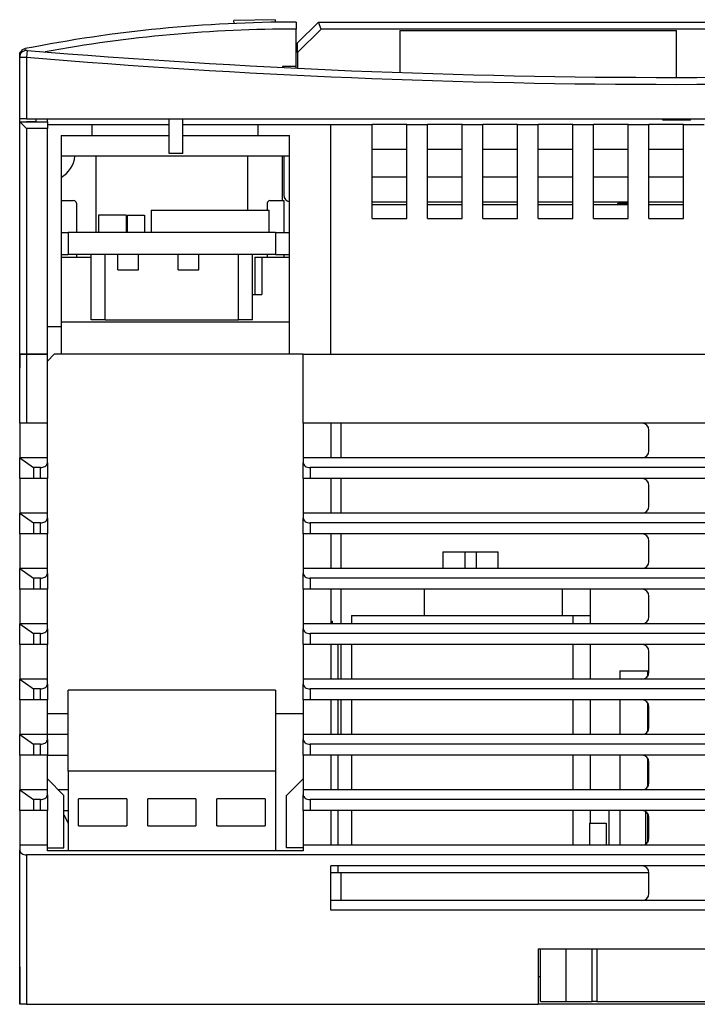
# Model space of a CAD drawing. Extents: x -7.6 to 87.4, y 106.8 to 177.9.
# Tile 1 of 2: x -7.6 to 41.4, y 106.8 to 177.9. Entities that reach past the tile are written whole.
import ezdxf

# ---------------------------------------------------------------- set-up
doc = ezdxf.new("R2010")
doc.units = 0
doc.header["$LTSCALE"] = 7
doc.header["$MEASUREMENT"] = 0
doc.layers.add('ALPHA', color=255, linetype='CONTINUOUS')

msp = doc.modelspace()

# ---------------------------------------------------------------- linework, layer by layer
at = {"layer": 'ALPHA'}
for p, q in [((10.93392, 177.939169), (7.934377, 177.886812)), ((10.937148, 177.754239), (10.93392, 177.939169)), ((7.938246, 177.665128), (7.934377, 177.886812)), ((12.437182, 177.765378), (12.437182, 177.265378)), ((12.437182, 174.434949), (12.437182, 177.265378)), ((12.537182, 176.265378), (14.037182, 177.765378)), ((14.244289, 177.265378), (12.537182, 175.558272)), ((14.037182, 177.765378), (46.837182, 177.765378)), ((14.244289, 177.265378), (14.037182, 177.765378)), ((47.337182, 177.265378), (14.244289, 177.265378)), ((19.937182, 177.165378), (39.937182, 177.165378)), ((19.937182, 177.165378), (19.937182, 174.119432)), ((39.937182, 173.765378), (39.937182, 177.165378)), ((-7.134243, 175.716557), (-7.159833, 175.845937)), ((12.537182, 175.558272), (12.537182, 176.265378)), ((-7.425964, 175.565378), (-7.562818, 175.565378)), ((-7.562818, 175.221685), (-7.562818, 175.565378)), ((-7.562818, 170.765378), (-7.562818, 175.221685)), ((-7.562818, 175.221685), (-7.062818, 175.221685)), ((-7.021267, 175.719955), (-7.062818, 175.221685)), ((-7.062818, 175.221685), (-7.062818, 170.765378)), ((12.537182, 175.558272), (12.537182, 174.430085)), ((11.437182, 174.565378), (11.437182, 174.484562)), ((12.437182, 174.565378), (11.437182, 174.565378)), ((12.437182, 174.434949), (12.437182, 174.565378)), ((-7.062818, 170.765378), (-7.562818, 170.765378)), ((-7.562818, 170.565378), (-7.562818, 170.765378)), ((-7.562818, 153.765378), (-7.562818, 170.565378)), ((-7.562818, 170.565378), (-5.562818, 170.565378)), ((-7.062818, 170.065378), (-7.562818, 170.565378)), ((-7.062818, 170.765378), (86.937182, 170.765378)), ((-6.362818, 170.565378), (-7.062818, 170.565378)), ((-6.362818, 170.565378), (-6.362818, 170.765378)), ((-5.562818, 170.565378), (-5.562818, 170.765378)), ((-5.562818, 170.565378), (-5.562818, 170.065378)), ((-5.562818, 170.365378), (-2.312818, 170.365378)), ((-2.312818, 170.365378), (3.237182, 170.365378)), ((-2.312818, 169.565378), (-2.312818, 170.365378)), ((3.237182, 168.265378), (3.237182, 170.765378)), ((4.237182, 168.265378), (4.237182, 170.765378)), ((4.237182, 170.365378), (9.687182, 170.365378)), ((9.687182, 170.365378), (14.937182, 170.365378)), ((9.687182, 169.565378), (9.687182, 170.365378)), ((14.937182, 153.765378), (14.937182, 170.365378)), ((14.937182, 170.365378), (17.937182, 170.365378)), ((20.437182, 170.365378), (17.937182, 170.365378)), ((17.937182, 163.565378), (17.937182, 170.365378)), ((20.437182, 163.565378), (20.437182, 170.365378)), ((20.437182, 170.365378), (21.937182, 170.365378)), ((24.437182, 170.365378), (21.937182, 170.365378)), ((21.937182, 163.565378), (21.937182, 170.365378)), ((24.437182, 163.565378), (24.437182, 170.365378)), ((24.437182, 170.365378), (25.937182, 170.365378)), ((28.437182, 170.365378), (25.937182, 170.365378)), ((25.937182, 163.565378), (25.937182, 170.365378)), ((28.437182, 163.565378), (28.437182, 170.365378)), ((28.437182, 170.365378), (29.937182, 170.365378)), ((32.437182, 170.365378), (29.937182, 170.365378)), ((29.937182, 163.565378), (29.937182, 170.365378)), ((32.437182, 163.565378), (32.437182, 170.365378)), ((32.437182, 170.365378), (33.937182, 170.365378)), ((36.437182, 170.365378), (33.937182, 170.365378)), ((33.937182, 163.565378), (33.937182, 170.365378)), ((36.437182, 163.565378), (36.437182, 170.365378)), ((36.437182, 170.365378), (37.937182, 170.365378)), ((40.437182, 170.365378), (37.937182, 170.365378)), ((37.937182, 163.565378), (37.937182, 170.365378)), ((38.937182, 170.665378), (38.937182, 170.765378)), ((39.537182, 170.665378), (38.937182, 170.665378)), ((39.537182, 170.665378), (39.537182, 170.765378)), ((40.337182, 170.665378), (39.537182, 170.665378)), ((40.337182, 170.665378), (40.337182, 170.765378)), ((40.937182, 170.665378), (40.337182, 170.665378)), ((40.437182, 163.565378), (40.437182, 170.365378)), ((40.437182, 170.365378), (41.937182, 170.365378)), ((40.937182, 170.665378), (40.937182, 170.765378)), ((-7.062818, 170.065378), (-7.062818, 153.765378)), ((-5.562818, 170.065378), (-7.062818, 170.065378)), ((-5.562818, 153.765378), (-5.562818, 170.065378)), ((-4.562818, 169.565378), (-4.562818, 155.765378)), ((-4.562818, 169.565378), (-2.312818, 169.565378)), ((-2.312818, 169.565378), (3.237182, 169.565378)), ((4.237182, 169.565378), (9.687182, 169.565378)), ((9.687182, 169.565378), (11.937182, 169.565378)), ((11.937182, 153.765378), (11.937182, 169.565378)), ((11.937182, 168.065378), (-4.562818, 168.065378)), ((-2.062818, 168.065378), (-2.062818, 162.565378)), ((4.237182, 168.265378), (3.237182, 168.265378)), ((8.937182, 164.165378), (8.937182, 168.065378)), ((11.437182, 164.865378), (11.437182, 168.065378)), ((11.537182, 168.065378), (11.537182, 165.265378)), ((20.437182, 168.565378), (17.937182, 168.565378)), ((24.437182, 168.565378), (21.937182, 168.565378)), ((28.437182, 168.565378), (25.937182, 168.565378)), ((32.437182, 168.565378), (29.937182, 168.565378)), ((36.437182, 168.565378), (33.937182, 168.565378)), ((40.437182, 168.565378), (37.937182, 168.565378)), ((-7.562818, 165.765378), (-7.562818, 167.965378)), ((20.437182, 166.565378), (17.937182, 166.565378)), ((24.437182, 166.565378), (21.937182, 166.565378)), ((28.437182, 166.565378), (25.937182, 166.565378)), ((32.437182, 166.565378), (29.937182, 166.565378)), ((36.437182, 166.565378), (33.937182, 166.565378)), ((40.437182, 166.565378), (37.937182, 166.565378)), ((-4.562818, 164.865378), (-3.662818, 164.865378)), ((-3.462818, 164.665378), (-3.462818, 162.565378)), ((10.337182, 164.665378), (10.337182, 164.165378)), ((10.537182, 164.865378), (11.537182, 164.865378)), ((11.537182, 164.865378), (11.537182, 162.565378)), ((17.937182, 164.765378), (20.437182, 164.765378)), ((20.437182, 164.565378), (17.937182, 164.565378)), ((21.937182, 164.765378), (24.437182, 164.765378)), ((24.437182, 164.565378), (21.937182, 164.565378)), ((25.937182, 164.765378), (28.437182, 164.765378)), ((28.437182, 164.565378), (25.937182, 164.565378)), ((29.937182, 164.765378), (32.437182, 164.765378)), ((32.437182, 164.565378), (29.937182, 164.565378)), ((33.937182, 164.765378), (36.437182, 164.765378)), ((36.437182, 164.565378), (33.937182, 164.565378)), ((35.637182, 164.565378), (35.737182, 164.665378)), ((35.737182, 164.665378), (36.437182, 164.665378)), ((37.937182, 164.765378), (40.437182, 164.765378)), ((40.437182, 164.565378), (37.937182, 164.565378)), ((0.137182, 163.815378), (-1.862818, 163.815378)), ((-1.862818, 163.815378), (-1.862818, 162.565378)), ((0.137182, 163.815378), (0.137182, 162.565378)), ((0.212182, 163.815378), (1.462182, 163.815378)), ((0.212182, 163.815378), (0.212182, 162.565378)), ((1.462182, 163.815378), (1.462182, 162.565378)), ((1.937182, 164.165378), (10.462182, 164.165378)), ((1.937182, 164.165378), (1.937182, 162.565378)), ((10.462182, 164.165378), (10.462182, 162.565378)), ((17.937182, 163.565378), (20.437182, 163.565378)), ((21.937182, 163.565378), (24.437182, 163.565378)), ((25.937182, 163.565378), (28.437182, 163.565378)), ((29.937182, 163.565378), (32.437182, 163.565378)), ((33.937182, 163.565378), (36.437182, 163.565378)), ((37.937182, 163.565378), (40.437182, 163.565378)), ((-4.562818, 162.565378), (-4.062818, 162.565378)), ((10.937182, 162.565378), (-4.062818, 162.565378)), ((-4.062818, 162.565378), (-4.062818, 160.965378)), ((10.937182, 162.565378), (10.937182, 160.965378)), ((10.937182, 162.565378), (11.937182, 162.565378)), ((-4.562818, 160.965378), (-4.062818, 160.965378)), ((10.937182, 160.965378), (-4.062818, 160.965378)), ((-3.462818, 160.965378), (-3.462818, 160.765378)), ((-2.387818, 156.245378), (-2.387818, 160.965378)), ((-1.387818, 156.245378), (-1.387818, 160.965378)), ((-0.462818, 159.865378), (-0.462818, 160.965378)), ((1.037182, 159.865378), (1.037182, 160.965378)), ((3.887182, 159.865378), (3.887182, 160.965378)), ((5.387182, 159.865378), (5.387182, 160.965378)), ((8.262182, 156.245378), (8.262182, 160.965378)), ((9.262182, 156.245378), (9.262182, 160.965378)), ((10.337182, 160.965378), (10.337182, 160.765378)), ((10.937182, 160.965378), (11.937182, 160.965378)), ((11.537182, 160.965378), (11.537182, 160.765378)), ((-4.562818, 160.765378), (-2.387818, 160.765378)), ((9.437182, 160.765378), (9.937182, 160.765378)), ((9.437182, 160.765378), (9.437182, 158.065378)), ((9.937182, 160.765378), (11.937182, 160.765378)), ((9.937182, 160.765378), (9.937182, 158.065378)), ((-0.462818, 159.865378), (1.037182, 159.865378)), ((3.887182, 159.865378), (5.387182, 159.865378)), ((9.262182, 158.065378), (9.937182, 158.065378)), ((11.937182, 156.065378), (-4.562818, 156.065378)), ((-1.387818, 156.245378), (-2.387818, 156.245378)), ((-1.387818, 156.245378), (8.262182, 156.245378)), ((9.262182, 156.245378), (8.262182, 156.245378)), ((-5.562818, 155.765378), (-4.562818, 155.765378)), ((-4.562818, 155.765378), (-4.562818, 153.765378)), ((-7.562818, 148.765378), (-7.562818, 153.765378)), ((-7.062818, 153.765378), (-7.562818, 153.765378)), ((-7.562818, 153.765378), (-7.062818, 153.765378)), ((-7.562818, 153.765378), (-7.562818, 152.765378)), ((-7.062818, 153.765378), (-7.062818, 148.765378)), ((-5.562818, 153.765378), (-7.062818, 153.765378)), ((-7.062818, 153.765378), (-5.562818, 153.765378)), ((-5.562818, 148.765378), (-5.562818, 153.765378)), ((-5.562818, 153.265378), (-5.062818, 153.765378)), ((12.937182, 153.765378), (-5.062818, 153.765378)), ((12.937182, 153.765378), (11.937182, 153.765378)), ((12.937182, 153.765378), (86.937182, 153.765378)), ((12.937182, 148.765378), (12.937182, 153.765378)), ((-7.062818, 148.765378), (-7.562818, 148.765378)), ((-7.562818, 148.765378), (-7.562818, 146.265378)), ((-5.562818, 148.765378), (-7.062818, 148.765378)), ((-5.562818, 146.265378), (-5.562818, 148.765378)), ((86.937182, 148.765378), (12.937182, 148.765378)), ((12.937182, 148.765378), (12.937182, 146.265378)), ((14.937182, 148.765378), (14.937182, 146.265378)), ((15.687182, 146.265378), (15.687182, 148.765378)), ((37.937182, 146.765378), (37.937182, 148.265378)), ((-5.562818, 146.265378), (-7.562818, 146.265378)), ((-7.562818, 146.265378), (-6.562818, 145.565378)), ((-7.562818, 144.765378), (-7.562818, 146.265378)), ((-5.570414, 145.854601), (-5.562818, 145.915378)), ((-5.562818, 145.915378), (-5.562818, 146.265378)), ((-5.562818, 145.915378), (-5.562818, 144.765378)), ((14.937182, 146.265378), (12.937182, 146.265378)), ((12.937182, 146.265378), (12.937182, 145.915378)), ((12.937182, 144.765378), (12.937182, 145.915378)), ((12.937182, 145.915378), (12.946789, 145.847097)), ((37.437182, 146.265378), (14.937182, 146.265378)), ((42.437182, 146.265378), (37.437182, 146.265378)), ((-6.562818, 145.565378), (-6.562818, 144.765378)), ((-6.062818, 145.565378), (-6.562818, 145.565378)), ((-6.062818, 145.565378), (-5.975994, 145.570696)), ((-6.062818, 144.765378), (-6.062818, 145.565378)), ((-5.975994, 145.570696), (-5.891808, 145.586486)), ((-5.891808, 145.586486), (-5.812818, 145.612269)), ((-5.812818, 145.612269), (-5.741424, 145.647263)), ((-5.741424, 145.647263), (-5.679796, 145.690403)), ((-5.679796, 145.690403), (-5.629806, 145.740378)), ((-5.629806, 145.740378), (-5.592972, 145.795671)), ((-5.592972, 145.795671), (-5.570414, 145.854601)), ((12.946789, 145.847097), (12.975242, 145.781439)), ((12.975242, 145.781439), (13.021447, 145.720929)), ((13.021447, 145.720929), (13.083628, 145.667891)), ((13.083628, 145.667891), (13.159397, 145.624364)), ((13.159397, 145.624364), (13.24584, 145.592021)), ((13.24584, 145.592021), (13.339637, 145.572104)), ((13.339637, 145.572104), (13.437182, 145.565378)), ((76.937182, 145.565378), (13.437182, 145.565378)), ((13.437182, 145.565378), (13.437182, 144.765378)), ((-7.562818, 144.765378), (-7.562818, 142.265378)), ((-6.562818, 144.765378), (-7.562818, 144.765378)), ((-6.062818, 144.765378), (-6.562818, 144.765378)), ((-5.562818, 144.765378), (-6.062818, 144.765378)), ((-5.562818, 142.265378), (-5.562818, 144.765378)), ((12.937182, 144.765378), (12.937182, 142.265378)), ((13.437182, 144.765378), (12.937182, 144.765378)), ((76.937182, 144.765378), (13.437182, 144.765378)), ((14.937182, 144.765378), (14.937182, 142.265378)), ((15.687182, 142.265378), (15.687182, 144.765378)), ((37.937182, 142.765378), (37.937182, 144.265378)), ((-5.562818, 142.265378), (-7.562818, 142.265378)), ((-7.562818, 142.265378), (-6.562818, 141.565378)), ((-7.562818, 140.765378), (-7.562818, 142.265378)), ((-5.812818, 141.612269), (-5.741424, 141.647263)), ((-5.741424, 141.647263), (-5.679796, 141.690403)), ((-5.679796, 141.690403), (-5.629806, 141.740378)), ((-5.629806, 141.740378), (-5.592972, 141.795671)), ((-5.592972, 141.795671), (-5.570414, 141.854601)), ((-5.570414, 141.854601), (-5.562818, 141.915378)), ((-5.562818, 141.915378), (-5.562818, 142.265378)), ((-5.562818, 141.915378), (-5.562818, 140.765378)), ((14.937182, 142.265378), (12.937182, 142.265378)), ((12.937182, 142.265378), (12.937182, 141.915378)), ((12.937182, 140.765378), (12.937182, 141.915378)), ((12.937182, 141.915378), (12.946789, 141.847097)), ((12.946789, 141.847097), (12.975242, 141.781439)), ((12.975242, 141.781439), (13.021447, 141.720929)), ((13.021447, 141.720929), (13.083628, 141.667891)), ((13.083628, 141.667891), (13.159397, 141.624364)), ((37.437182, 142.265378), (14.937182, 142.265378)), ((42.437182, 142.265378), (37.437182, 142.265378)), ((-6.062818, 141.565378), (-6.562818, 141.565378)), ((-6.562818, 141.565378), (-6.562818, 140.765378)), ((-6.062818, 141.565378), (-5.975994, 141.570696)), ((-6.062818, 140.765378), (-6.062818, 141.565378)), ((-5.975994, 141.570696), (-5.891808, 141.586486)), ((-5.891808, 141.586486), (-5.812818, 141.612269)), ((13.159397, 141.624364), (13.24584, 141.592021)), ((13.24584, 141.592021), (13.339637, 141.572104)), ((13.339637, 141.572104), (13.437182, 141.565378)), ((76.937182, 141.565378), (13.437182, 141.565378)), ((13.437182, 141.565378), (13.437182, 140.765378)), ((-7.562818, 140.765378), (-7.562818, 138.265378)), ((-6.562818, 140.765378), (-7.562818, 140.765378)), ((-6.062818, 140.765378), (-6.562818, 140.765378)), ((-5.562818, 140.765378), (-6.062818, 140.765378)), ((-5.562818, 138.265378), (-5.562818, 140.765378)), ((12.937182, 140.765378), (12.937182, 138.265378)), ((13.437182, 140.765378), (12.937182, 140.765378)), ((76.937182, 140.765378), (13.437182, 140.765378)), ((14.937182, 140.765378), (14.937182, 138.265378)), ((15.687182, 138.265378), (15.687182, 140.765378)), ((37.937182, 138.765378), (37.937182, 140.265378)), ((23.037182, 139.465378), (23.037182, 138.265378)), ((23.037182, 139.465378), (24.637182, 139.465378)), ((24.637182, 139.465378), (24.637182, 138.265378)), ((24.637182, 139.465378), (25.437182, 139.465378)), ((25.437182, 139.465378), (25.437182, 138.265378)), ((25.437182, 139.465378), (27.037182, 139.465378)), ((27.037182, 138.265378), (27.037182, 139.465378)), ((-5.562818, 138.265378), (-7.562818, 138.265378)), ((-7.562818, 138.265378), (-6.562818, 137.565378)), ((-7.562818, 136.765378), (-7.562818, 138.265378)), ((-5.562818, 137.915378), (-5.562818, 138.265378)), ((14.937182, 138.265378), (12.937182, 138.265378)), ((12.937182, 138.265378), (12.937182, 137.915378)), ((37.437182, 138.265378), (14.937182, 138.265378)), ((42.437182, 138.265378), (37.437182, 138.265378)), ((-6.062818, 137.565378), (-6.562818, 137.565378)), ((-6.562818, 137.565378), (-6.562818, 136.765378)), ((-6.062818, 137.565378), (-5.975994, 137.570696)), ((-6.062818, 136.765378), (-6.062818, 137.565378)), ((-5.975994, 137.570696), (-5.891808, 137.586486)), ((-5.891808, 137.586486), (-5.812818, 137.612269)), ((-5.812818, 137.612269), (-5.741424, 137.647263)), ((-5.741424, 137.647263), (-5.679796, 137.690403)), ((-5.679796, 137.690403), (-5.629806, 137.740378)), ((-5.629806, 137.740378), (-5.592972, 137.795671)), ((-5.592972, 137.795671), (-5.570414, 137.854601)), ((-5.570414, 137.854601), (-5.562818, 137.915378)), ((-5.562818, 137.915378), (-5.562818, 136.765378)), ((12.937182, 136.765378), (12.937182, 137.915378)), ((12.937182, 137.915378), (12.946789, 137.847097)), ((12.946789, 137.847097), (12.975242, 137.781439)), ((12.975242, 137.781439), (13.021447, 137.720929)), ((13.021447, 137.720929), (13.083628, 137.667891)), ((13.083628, 137.667891), (13.159397, 137.624364)), ((13.159397, 137.624364), (13.24584, 137.592021)), ((13.24584, 137.592021), (13.339637, 137.572104)), ((13.339637, 137.572104), (13.437182, 137.565378)), ((76.937182, 137.565378), (13.437182, 137.565378)), ((13.437182, 137.565378), (13.437182, 136.765378)), ((-6.562818, 136.765378), (-7.562818, 136.765378)), ((-7.562818, 136.765378), (-7.562818, 134.265378)), ((-6.062818, 136.765378), (-6.562818, 136.765378)), ((-5.562818, 136.765378), (-6.062818, 136.765378)), ((-5.562818, 134.265378), (-5.562818, 136.765378)), ((13.437182, 136.765378), (12.937182, 136.765378)), ((12.937182, 136.765378), (12.937182, 134.265378)), ((76.937182, 136.765378), (13.437182, 136.765378)), ((14.937182, 136.765378), (14.937182, 134.265378)), ((15.687182, 134.265378), (15.687182, 136.765378)), ((21.687182, 136.765378), (21.687182, 134.865378)), ((31.687182, 134.865378), (31.687182, 136.765378)), ((33.687182, 136.765378), (33.687182, 134.265378)), ((37.937182, 134.765378), (37.937182, 136.265378)), ((16.437182, 134.865378), (32.437182, 134.865378)), ((16.437182, 134.865378), (16.437182, 134.265378)), ((32.437182, 134.865378), (33.687182, 134.865378)), ((32.437182, 134.865378), (32.437182, 134.265378)), ((-5.562818, 134.265378), (-7.562818, 134.265378)), ((-7.562818, 134.265378), (-6.562818, 133.565378)), ((-7.562818, 132.765378), (-7.562818, 134.265378)), ((-5.592972, 133.795671), (-5.570414, 133.854601)), ((-5.570414, 133.854601), (-5.562818, 133.915378)), ((-5.562818, 133.915378), (-5.562818, 134.265378)), ((-5.562818, 133.915378), (-5.562818, 132.765378)), ((14.937182, 134.265378), (12.937182, 134.265378)), ((12.937182, 134.265378), (12.937182, 133.915378)), ((12.937182, 132.765378), (12.937182, 133.915378)), ((12.937182, 133.915378), (12.946789, 133.847097)), ((12.946789, 133.847097), (12.975242, 133.781439)), ((14.937182, 134.465378), (15.037182, 134.465378)), ((37.437182, 134.265378), (14.937182, 134.265378)), ((15.037182, 134.465378), (15.037182, 134.265378)), ((42.437182, 134.265378), (37.437182, 134.265378)), ((-6.062818, 133.565378), (-6.562818, 133.565378)), ((-6.562818, 133.565378), (-6.562818, 132.765378)), ((-6.062818, 133.565378), (-5.975994, 133.570696)), ((-6.062818, 132.765378), (-6.062818, 133.565378)), ((-5.975994, 133.570696), (-5.891808, 133.586486)), ((-5.891808, 133.586486), (-5.812818, 133.612269)), ((-5.812818, 133.612269), (-5.741424, 133.647263)), ((-5.741424, 133.647263), (-5.679796, 133.690403)), ((-5.679796, 133.690403), (-5.629806, 133.740378)), ((-5.629806, 133.740378), (-5.592972, 133.795671)), ((12.975242, 133.781439), (13.021447, 133.720929)), ((13.021447, 133.720929), (13.083628, 133.667891)), ((13.083628, 133.667891), (13.159397, 133.624364)), ((13.159397, 133.624364), (13.24584, 133.592021)), ((13.24584, 133.592021), (13.339637, 133.572104)), ((13.339637, 133.572104), (13.437182, 133.565378)), ((76.937182, 133.565378), (13.437182, 133.565378)), ((13.437182, 133.565378), (13.437182, 132.765378)), ((-7.562818, 132.765378), (-7.562818, 130.265378)), ((-6.562818, 132.765378), (-7.562818, 132.765378)), ((-6.062818, 132.765378), (-6.562818, 132.765378)), ((-5.562818, 132.765378), (-6.062818, 132.765378)), ((-5.562818, 130.265378), (-5.562818, 132.765378)), ((12.937182, 132.765378), (12.937182, 130.265378)), ((13.437182, 132.765378), (12.937182, 132.765378)), ((76.937182, 132.765378), (13.437182, 132.765378)), ((14.937182, 132.765378), (14.937182, 130.265378)), ((15.437182, 132.765378), (15.437182, 130.265378)), ((15.687182, 130.265378), (15.687182, 132.765378)), ((16.437182, 132.765378), (16.437182, 130.265378)), ((32.437182, 132.765378), (32.437182, 130.265378)), ((33.687182, 132.765378), (33.687182, 130.265378)), ((37.937182, 130.765378), (37.937182, 132.265378)), ((-5.562818, 130.265378), (-7.562818, 130.265378)), ((-7.562818, 130.265378), (-6.562818, 129.565378)), ((-7.562818, 128.765378), (-7.562818, 130.265378)), ((-5.562818, 129.915378), (-5.562818, 130.265378)), ((14.937182, 130.265378), (12.937182, 130.265378)), ((12.937182, 130.265378), (12.937182, 129.915378)), ((37.437182, 130.265378), (14.937182, 130.265378)), ((35.837182, 130.865378), (37.837182, 130.865378)), ((35.837182, 130.865378), (35.837182, 130.265378)), ((42.437182, 130.265378), (37.437182, 130.265378)), ((37.837182, 130.865378), (37.937182, 130.865378)), ((37.837182, 130.865378), (37.837182, 130.465378)), ((-6.062818, 129.565378), (-6.562818, 129.565378)), ((-6.562818, 129.565378), (-6.562818, 128.765378)), ((-6.062818, 129.565378), (-5.975994, 129.570696)), ((-6.062818, 128.765378), (-6.062818, 129.565378)), ((-5.975994, 129.570696), (-5.891808, 129.586486)), ((-5.891808, 129.586486), (-5.812818, 129.612269)), ((-5.812818, 129.612269), (-5.741424, 129.647263)), ((-5.741424, 129.647263), (-5.679796, 129.690403)), ((-5.679796, 129.690403), (-5.629806, 129.740378)), ((-5.629806, 129.740378), (-5.592972, 129.795671)), ((-5.592972, 129.795671), (-5.570414, 129.854601)), ((-5.570414, 129.854601), (-5.562818, 129.915378)), ((-5.562818, 129.915378), (-5.562818, 128.765378)), ((12.937182, 128.765378), (12.937182, 129.915378)), ((12.937182, 129.915378), (12.946789, 129.847097)), ((12.946789, 129.847097), (12.975242, 129.781439)), ((12.975242, 129.781439), (13.021447, 129.720929)), ((13.021447, 129.720929), (13.083628, 129.667891)), ((13.083628, 129.667891), (13.159397, 129.624364)), ((13.159397, 129.624364), (13.24584, 129.592021)), ((13.24584, 129.592021), (13.339637, 129.572104)), ((13.339637, 129.572104), (13.437182, 129.565378)), ((76.937182, 129.565378), (13.437182, 129.565378)), ((13.437182, 129.565378), (13.437182, 128.765378)), ((10.937182, 129.465378), (-4.062818, 129.465378)), ((-4.062818, 123.615378), (-4.062818, 129.465378)), ((10.937182, 129.465378), (10.937182, 123.615378)), ((-7.562818, 128.765378), (-7.562818, 126.265378)), ((-6.562818, 128.765378), (-7.562818, 128.765378)), ((-6.062818, 128.765378), (-6.562818, 128.765378)), ((-5.562818, 128.765378), (-6.062818, 128.765378)), ((-5.562818, 126.265378), (-5.562818, 128.765378)), ((12.937182, 128.765378), (12.937182, 126.265378)), ((13.437182, 128.765378), (12.937182, 128.765378)), ((76.937182, 128.765378), (13.437182, 128.765378)), ((14.937182, 128.765378), (14.937182, 126.265378)), ((15.437182, 128.765378), (15.437182, 126.265378)), ((15.687182, 126.265378), (15.687182, 128.765378)), ((16.437182, 128.765378), (16.437182, 126.265378)), ((32.437182, 128.765378), (32.437182, 126.265378)), ((33.687182, 128.765378), (33.687182, 126.265378)), ((35.837182, 128.765378), (35.837182, 126.265378)), ((37.837182, 128.565378), (37.837182, 126.465378)), ((37.937182, 126.765378), (37.937182, 128.265378)), ((-4.062818, 127.765378), (-5.562818, 127.765378)), ((12.937182, 127.765378), (10.937182, 127.765378)), ((-5.562818, 126.265378), (-7.562818, 126.265378)), ((-7.562818, 126.265378), (-6.562818, 125.565378)), ((-7.562818, 124.765378), (-7.562818, 126.265378)), ((-4.062818, 126.265378), (-5.562818, 126.265378)), ((-5.562818, 125.915378), (-5.562818, 126.265378)), ((14.937182, 126.265378), (12.937182, 126.265378)), ((12.937182, 126.265378), (12.937182, 125.915378)), ((37.437182, 126.265378), (14.937182, 126.265378)), ((42.437182, 126.265378), (37.437182, 126.265378)), ((-6.062818, 125.565378), (-6.562818, 125.565378)), ((-6.562818, 125.565378), (-6.562818, 124.765378)), ((-6.062818, 125.565378), (-5.975994, 125.570696)), ((-6.062818, 124.765378), (-6.062818, 125.565378)), ((-5.975994, 125.570696), (-5.891808, 125.586486)), ((-5.891808, 125.586486), (-5.812818, 125.612269)), ((-5.812818, 125.612269), (-5.741424, 125.647263)), ((-5.741424, 125.647263), (-5.679796, 125.690403)), ((-5.679796, 125.690403), (-5.629806, 125.740378)), ((-5.629806, 125.740378), (-5.592972, 125.795671)), ((-5.592972, 125.795671), (-5.570414, 125.854601)), ((-5.570414, 125.854601), (-5.562818, 125.915378)), ((-5.562818, 125.915378), (-5.562818, 124.765378)), ((12.937182, 124.765378), (12.937182, 125.915378)), ((12.937182, 125.915378), (12.946789, 125.847097)), ((12.946789, 125.847097), (12.975242, 125.781439)), ((12.975242, 125.781439), (13.021447, 125.720929)), ((13.021447, 125.720929), (13.083628, 125.667891)), ((13.083628, 125.667891), (13.159397, 125.624364)), ((13.159397, 125.624364), (13.24584, 125.592021)), ((13.24584, 125.592021), (13.339637, 125.572104)), ((13.339637, 125.572104), (13.437182, 125.565378)), ((76.937182, 125.565378), (13.437182, 125.565378)), ((13.437182, 125.565378), (13.437182, 124.765378)), ((-6.562818, 124.765378), (-7.562818, 124.765378)), ((-7.562818, 124.765378), (-7.562818, 122.265378)), ((-6.062818, 124.765378), (-6.562818, 124.765378)), ((-5.562818, 124.765378), (-6.062818, 124.765378)), ((-5.562818, 124.765378), (-4.062818, 124.765378)), ((-5.562818, 122.265378), (-5.562818, 124.765378)), ((13.437182, 124.765378), (12.937182, 124.765378)), ((12.937182, 124.765378), (12.937182, 122.265378)), ((76.937182, 124.765378), (13.437182, 124.765378)), ((14.937182, 124.765378), (14.937182, 122.265378)), ((15.437182, 124.765378), (15.437182, 122.265378)), ((16.437182, 124.765378), (16.437182, 122.265378)), ((32.437182, 124.765378), (32.437182, 122.265378)), ((33.687182, 124.765378), (33.687182, 122.265378)), ((35.837182, 124.765378), (35.837182, 122.265378)), ((37.837182, 124.565378), (37.837182, 122.465378)), ((37.937182, 122.765378), (37.937182, 124.265378)), ((10.937182, 123.615378), (-4.062818, 123.615378)), ((-4.062818, 123.615378), (-4.062818, 117.865378)), ((10.937182, 123.615378), (10.937182, 117.865378)), ((-4.362818, 121.865378), (-5.562818, 123.065378)), ((11.737182, 121.865378), (12.937182, 123.065378)), ((-7.562818, 120.765378), (-7.562818, 122.265378)), ((-5.562818, 122.265378), (-7.562818, 122.265378)), ((-7.562818, 122.265378), (-6.562818, 121.565378)), ((-5.679796, 121.690403), (-5.629806, 121.740378)), ((-5.629806, 121.740378), (-5.592972, 121.795671)), ((-5.592972, 121.795671), (-5.570414, 121.854601)), ((-5.570414, 121.854601), (-5.562818, 121.915378)), ((-5.562818, 121.915378), (-5.562818, 122.265378)), ((-5.562818, 121.915378), (-5.562818, 120.765378)), ((-4.062818, 122.265378), (-4.762818, 122.265378)), ((-4.362818, 118.065378), (-4.362818, 121.865378)), ((11.737182, 118.065378), (11.737182, 121.865378)), ((14.937182, 122.265378), (12.937182, 122.265378)), ((12.937182, 122.265378), (12.937182, 121.915378)), ((12.937182, 120.765378), (12.937182, 121.915378)), ((12.937182, 121.915378), (12.946789, 121.847097)), ((12.946789, 121.847097), (12.975242, 121.781439)), ((12.975242, 121.781439), (13.021447, 121.720929)), ((13.021447, 121.720929), (13.083628, 121.667891)), ((37.437182, 122.265378), (14.937182, 122.265378)), ((42.437182, 122.265378), (37.437182, 122.265378)), ((-6.562818, 121.565378), (-6.562818, 120.765378)), ((-6.062818, 121.565378), (-6.562818, 121.565378)), ((-6.062818, 121.565378), (-5.975994, 121.570696)), ((-6.062818, 120.765378), (-6.062818, 121.565378)), ((-5.975994, 121.570696), (-5.891808, 121.586486)), ((-5.891808, 121.586486), (-5.812818, 121.612269)), ((-5.812818, 121.612269), (-5.741424, 121.647263)), ((-5.741424, 121.647263), (-5.679796, 121.690403)), ((0.177182, 121.615378), (-3.302818, 121.615378)), ((-3.302818, 119.665378), (-3.302818, 121.615378)), ((0.177182, 121.615378), (0.177182, 119.665378)), ((5.177182, 121.615378), (1.697182, 121.615378)), ((1.697182, 119.665378), (1.697182, 121.615378)), ((5.177182, 121.615378), (5.177182, 119.665378)), ((10.177182, 121.615378), (6.697182, 121.615378)), ((6.697182, 119.665378), (6.697182, 121.615378)), ((10.177182, 121.615378), (10.177182, 119.665378)), ((13.083628, 121.667891), (13.159397, 121.624364)), ((13.159397, 121.624364), (13.24584, 121.592021)), ((13.24584, 121.592021), (13.339637, 121.572104)), ((13.339637, 121.572104), (13.437182, 121.565378)), ((76.937182, 121.565378), (13.437182, 121.565378)), ((13.437182, 121.565378), (13.437182, 120.765378)), ((-6.562818, 120.765378), (-7.562818, 120.765378)), ((-7.562818, 120.765378), (-7.562818, 118.265378)), ((-6.062818, 120.765378), (-6.562818, 120.765378)), ((-5.562818, 120.765378), (-6.062818, 120.765378)), ((-5.562818, 118.265378), (-5.562818, 120.765378)), ((-4.362818, 120.765378), (-4.062818, 120.765378)), ((-4.362818, 120.465378), (-4.062818, 119.865378)), ((13.437182, 120.765378), (12.937182, 120.765378)), ((12.937182, 120.765378), (12.937182, 118.265378)), ((76.937182, 120.765378), (13.437182, 120.765378)), ((14.937182, 120.765378), (14.937182, 118.265378)), ((15.437182, 120.765378), (15.437182, 118.265378)), ((16.437182, 120.765378), (16.437182, 118.265378)), ((32.437182, 120.765378), (32.437182, 118.265378)), ((33.687182, 120.765378), (33.687182, 119.865378)), ((35.037182, 120.765378), (35.037182, 118.265378)), ((35.837182, 120.765378), (35.837182, 118.265378)), ((37.687182, 120.698391), (37.687182, 118.332366)), ((37.837182, 120.565378), (37.837182, 118.465378)), ((-3.302818, 119.665378), (0.177182, 119.665378)), ((1.697182, 119.665378), (5.177182, 119.665378)), ((6.697182, 119.665378), (10.177182, 119.665378)), ((33.637182, 119.865378), (34.837182, 119.865378)), ((33.637182, 119.865378), (33.637182, 118.265378)), ((34.837182, 119.865378), (34.837182, 118.265378)), ((37.937182, 118.765378), (37.937182, 120.265378)), ((-5.562818, 118.265378), (-7.562818, 118.265378)), ((-7.562818, 118.265378), (-7.562818, 117.915378)), ((-5.562818, 117.865378), (-5.562818, 118.265378)), ((14.937182, 118.265378), (12.937182, 118.265378)), ((12.937182, 118.265378), (12.937182, 117.865378)), ((37.437182, 118.265378), (14.937182, 118.265378)), ((42.437182, 118.265378), (37.437182, 118.265378)), ((-7.562818, 106.765378), (-7.562818, 117.915378)), ((-7.562818, 117.915378), (-7.553211, 117.847097)), ((-7.553211, 117.847097), (-7.524758, 117.781439)), ((-7.524758, 117.781439), (-7.478553, 117.720929)), ((-7.478553, 117.720929), (-7.416372, 117.667891)), ((-7.416372, 117.667891), (-7.340603, 117.624364)), ((-7.340603, 117.624364), (-7.25416, 117.592021)), ((-7.25416, 117.592021), (-7.160363, 117.572104)), ((-7.160363, 117.572104), (-7.062818, 117.565378)), ((76.937182, 117.565378), (-7.062818, 117.565378)), ((-7.062818, 117.565378), (-7.062818, 106.765378)), ((-5.562818, 118.065378), (-4.362818, 118.065378)), ((12.937182, 117.865378), (-5.562818, 117.865378)), ((12.937182, 118.065378), (11.737182, 118.065378)), ((76.937182, 116.765378), (14.937182, 116.765378)), ((14.937182, 113.565378), (14.937182, 116.765378)), ((15.437182, 116.765378), (15.437182, 116.265378)), ((15.437182, 116.265378), (14.937182, 116.265378)), ((37.937182, 116.265378), (15.437182, 116.265378)), ((15.687182, 114.265378), (15.687182, 116.265378)), ((37.937182, 114.765378), (37.937182, 116.265378)), ((37.437182, 114.265378), (14.937182, 114.265378)), ((42.437182, 114.265378), (37.437182, 114.265378)), ((77.437182, 113.565378), (14.937182, 113.565378)), ((-7.562818, 109.465378), (-7.562818, 110.765378)), ((29.937182, 110.765378), (31.962863, 110.765378)), ((29.937182, 110.765378), (29.937182, 106.765378)), ((30.087182, 106.965378), (30.087182, 110.765378)), ((31.937182, 110.765378), (31.937182, 106.965378)), ((31.962863, 110.765378), (33.826974, 110.765378)), ((33.826974, 106.965378), (33.826974, 110.765378)), ((33.826974, 110.765378), (34.175713, 110.765378)), ((34.175713, 110.765378), (45.698651, 110.765378)), ((34.175713, 110.765378), (34.175713, 106.965378)), ((-7.562818, 109.465378), (-7.562818, 108.965378)), ((-7.562818, 108.965378), (-7.562818, 108.165378)), ((29.937182, 108.765378), (30.087182, 108.765378)), ((-7.562818, 108.165378), (-7.562818, 106.765378)), ((-7.062818, 106.765378), (-7.562818, 106.765378)), ((-7.062818, 106.765378), (29.937182, 106.765378)), ((49.937182, 106.765378), (29.937182, 106.765378)), ((30.087182, 106.965378), (31.937182, 106.965378)), ((31.937182, 106.965378), (33.826974, 106.965378)), ((34.175713, 106.965378), (33.826974, 106.965378)), ((34.175713, 106.965378), (45.698651, 106.965378))]:
    msp.add_line(p, q, dxfattribs=at)
for centre, radius, start, end in [((12.437182, 76.765378), 101, 90, 101.188056), ((12.437182, 76.765378), 100.5, 90, 100.405636), ((-7.062818, 175.355439), 0.5, 101.188056, 155.173033), ((-7.062818, 175.221685), 0.5, 85.233045, 180), ((39.937182, 738.827878), 565.5625, 265.233045, 274.766955), ((39.937182, 738.827878), 565.0625, 265.233045, 274.766955), ((-5.562818, 168.265378), 2, 300, 354.26083), ((12.037182, 165.265378), 0.5, 180, 258.463041), ((-3.662818, 164.665378), 0.2, 0, 90), ((10.537182, 164.665378), 0.2, 90, 180), ((37.437182, 148.265378), 0.5, 0, 90), ((37.437182, 146.765378), 0.5, 270, 0), ((37.437182, 144.265378), 0.5, 0, 90), ((37.437182, 142.765378), 0.5, 270, 0), ((37.437182, 140.265378), 0.5, 0, 90), ((37.437182, 138.765378), 0.5, 270, 0), ((37.437182, 136.265378), 0.5, 0, 90), ((37.437182, 134.765378), 0.5, 270, 0), ((37.437182, 132.265378), 0.5, 0, 90), ((37.437182, 130.765378), 0.5, 270, 0), ((37.437182, 128.265378), 0.5, 0, 90), ((37.437182, 126.765378), 0.5, 270, 0), ((37.437182, 124.265378), 0.5, 0, 90), ((37.437182, 122.765378), 0.5, 270, 0), ((37.437182, 120.265378), 0.5, 0, 90), ((37.437182, 118.765378), 0.5, 270, 0), ((37.437182, 116.265378), 0.5, 0, 90), ((37.437182, 114.765378), 0.5, 270, 0)]:
    msp.add_arc(centre, radius, start, end, dxfattribs=at)

doc.saveas('drawing.dxf')
